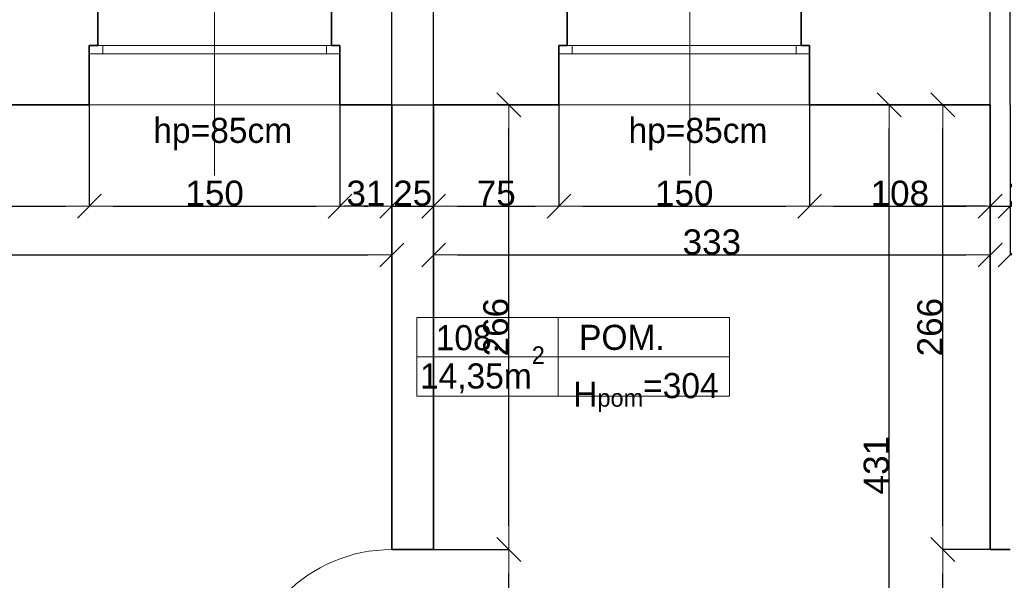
# Model space of a CAD drawing. Header units: metres. Extents: x 7506757 to 756746378, y 5735207 to 582114514.
# Tile 68 of 256: x 7538377 to 7544268, y 5868355 to 5871708. Entities that reach past the tile are written whole.
import ezdxf

# ---------------------------------------------------------------- set-up
doc = ezdxf.new("R2010")
doc.units = ezdxf.units.M
doc.header["$MEASUREMENT"] = 0
doc.header["$PDMODE"] = 2
doc.layers.get('0').update_dxf_attribs({"color": 250, "linetype": 'CONTINUOUS', "lineweight": 100, "plot": 0})
doc.layers.get('Defpoints').update_dxf_attribs({"linetype": 'CONTINUOUS'})
for name, color, linetype, lineweight in [('2D - Ogolne46', 7, 'CONTINUOUS', 18), ('M_OCIANA6', 5, 'CONTINUOUS', 35), ('M_OPISY141', 7, 'CONTINUOUS', 0), ('m_umeblowanie1', 7, 'CONTINUOUS', 13), ('opis1', 7, 'CONTINUOUS', 13)]:
    doc.layers.add(name, color=color, linetype=linetype, lineweight=lineweight)
doc.layers.add('PWYMIAR', color=7, linetype='CONTINUOUS')
doc.styles.add('GENERATED_STYLE_1', font='arial.ttf')
doc.styles.add('GENERATED_STYLE_2', font='txt')
doc.dimstyles.new('GENERATED_STYLE__1', dxfattribs={"dimtxt": 150, "dimasz": 142.5, "dimexe": 0.18, "dimexo": 0, "dimgap": 0.09, "dimtad": 1, "dimdec": 0, "dimlfac": 0.1, "dimzin": 0, "dimdsep": 46, "dimtxsty": 'GENERATED_STYLE_1', "dimblk": 'ARROWHEAD_6', "dimblk1": 'ARROWHEAD_6', "dimblk2": 'ARROWHEAD_6', "dimcen": 0.09, "dimclrd": 251, "dimclre": 251, "dimclrt": 7, "dimazin": 0, "dimtfac": 1, "dimtdec": 4, "dimtmove": 0, "dimatfit": 3, "dimfxl": 0, "dimtolj": 1, "dimtzin": 0, "dimarcsym": 0})
doc.dimstyles.new('GENERATED_STYLE__2', dxfattribs={"dimtxt": 150, "dimasz": 142.5, "dimexe": 0.18, "dimexo": 0, "dimgap": 0.09, "dimtad": 1, "dimtih": 1, "dimtoh": 1, "dimdec": 0, "dimlfac": 0.1, "dimzin": 0, "dimdsep": 46, "dimtxsty": 'GENERATED_STYLE_1', "dimblk": 'ARROWHEAD_6', "dimblk1": 'ARROWHEAD_6', "dimblk2": 'ARROWHEAD_6', "dimcen": 0.09, "dimclrd": 251, "dimclre": 251, "dimclrt": 7, "dimazin": 0, "dimtfac": 1, "dimtdec": 4, "dimtmove": 0, "dimatfit": 3, "dimfxl": 0, "dimtolj": 1, "dimtzin": 0, "dimarcsym": 0})
doc.dimstyles.new('GENERATED_STYLE__4', dxfattribs={"dimtxt": 150, "dimasz": 142.5, "dimexe": 0.18, "dimexo": 0, "dimgap": 0.09, "dimtad": 1, "dimtih": 1, "dimtoh": 1, "dimdec": 0, "dimlfac": 0.1, "dimzin": 0, "dimdsep": 46, "dimtxsty": 'GENERATED_STYLE_1', "dimblk": 'ARROWHEAD_6', "dimblk1": 'ARROWHEAD_6', "dimblk2": 'ARROWHEAD_6', "dimcen": 0.09, "dimclrd": 251, "dimclre": 251, "dimclrt": 7, "dimazin": 0, "dimtfac": 1, "dimtdec": 4, "dimtmove": 2, "dimatfit": 3, "dimfxl": 0, "dimtolj": 1, "dimtzin": 0, "dimarcsym": 0})

# ---------------------------------------------------------------- blocks, each defined once
blk = doc.blocks.new('ARROWHEAD_6')
at = {"color": 0, "linetype": 'Continuous', "lineweight": 0}
for p, q in [((-0.5, -0.5), (0.5, 0.5)), ((0, 0), (-1, 0))]:
    blk.add_line(p, q, dxfattribs=at)
blk = doc.blocks.new('*D4684')
at = {"layer": 'Defpoints', "color": 0, "linetype": 'Continuous', "transparency": 16777216}
for p in [(7537373.4, 5871199.1), (7538793.4, 5871199.1), (7538793.4, 5870592.5)]:
    blk.add_point(p, dxfattribs=at)
at = {"layer": 'PWYMIAR', "color": 251, "linetype": 'Continuous', "lineweight": -2, "transparency": 16777216}
for p, q in [((7537373.4, 5871199.1), (7537373.4, 5870592.3)), ((7538793.4, 5871199.1), (7538793.4, 5870592.3)), ((7537515.9, 5870592.5), (7538650.9, 5870592.5))]:
    blk.add_line(p, q, dxfattribs=at)
at = {"layer": 'PWYMIAR', "color": 251, "linetype": 'Continuous', "lineweight": -2, "transparency": 16777216, "xscale": 142.5, "yscale": 142.5, "zscale": 142.5, "rotation": 180}
blk.add_blockref('ARROWHEAD_6', (7537373.4, 5870592.5), dxfattribs=at)
at = {"layer": 'PWYMIAR', "color": 251, "linetype": 'Continuous', "lineweight": -2, "transparency": 16777216, "xscale": 142.5, "yscale": 142.5, "zscale": 142.5}
blk.add_blockref('ARROWHEAD_6', (7538793.4, 5870592.5), dxfattribs=at)
at = {"layer": 'PWYMIAR', "color": 7, "linetype": 'Continuous', "lineweight": 13, "transparency": 16777216, "insert": (7538083.4, 5870667.9), "char_height": 150, "attachment_point": 5, "style": 'GENERATED_STYLE_1'}
blk.add_mtext('\\A1;142', dxfattribs=at)
blk = doc.blocks.new('*D4685')
at = {"layer": 'Defpoints', "color": 0, "linetype": 'Continuous', "transparency": 16777216}
for p in [(7538793.4, 5871199.1), (7540293.4, 5871199.1), (7540293.4, 5870592.5)]:
    blk.add_point(p, dxfattribs=at)
at = {"layer": 'PWYMIAR', "color": 251, "linetype": 'Continuous', "lineweight": -2, "transparency": 16777216}
for p, q in [((7538793.4, 5871199.1), (7538793.4, 5870592.3)), ((7540293.4, 5871199.1), (7540293.4, 5870592.3)), ((7538935.9, 5870592.5), (7540150.9, 5870592.5))]:
    blk.add_line(p, q, dxfattribs=at)
at = {"layer": 'PWYMIAR', "color": 251, "linetype": 'Continuous', "lineweight": -2, "transparency": 16777216, "xscale": 142.5, "yscale": 142.5, "zscale": 142.5, "rotation": 180}
blk.add_blockref('ARROWHEAD_6', (7538793.4, 5870592.5), dxfattribs=at)
at = {"layer": 'PWYMIAR', "color": 251, "linetype": 'Continuous', "lineweight": -2, "transparency": 16777216, "xscale": 142.5, "yscale": 142.5, "zscale": 142.5}
blk.add_blockref('ARROWHEAD_6', (7540293.4, 5870592.5), dxfattribs=at)
at = {"layer": 'PWYMIAR', "color": 7, "linetype": 'Continuous', "lineweight": 13, "transparency": 16777216, "insert": (7539543.4, 5870669.2), "char_height": 150, "attachment_point": 5, "style": 'GENERATED_STYLE_1'}
blk.add_mtext('\\A1;150', dxfattribs=at)
blk = doc.blocks.new('*D4686')
at = {"layer": 'Defpoints', "color": 0, "linetype": 'Continuous', "transparency": 16777216}
for p in [(7540293.4, 5871199.1), (7540603.4, 5871199.1), (7540603.4, 5870592.5)]:
    blk.add_point(p, dxfattribs=at)
at = {"layer": 'PWYMIAR', "color": 251, "linetype": 'Continuous', "lineweight": -2, "transparency": 16777216}
for p, q in [((7540293.4, 5871199.1), (7540293.4, 5870592.3)), ((7540603.4, 5871199.1), (7540603.4, 5870592.3)), ((7540435.9, 5870592.5), (7540460.9, 5870592.5))]:
    blk.add_line(p, q, dxfattribs=at)
at = {"layer": 'PWYMIAR', "color": 251, "linetype": 'Continuous', "lineweight": -2, "transparency": 16777216, "xscale": 142.5, "yscale": 142.5, "zscale": 142.5, "rotation": 180}
blk.add_blockref('ARROWHEAD_6', (7540293.4, 5870592.5), dxfattribs=at)
at = {"layer": 'PWYMIAR', "color": 251, "linetype": 'Continuous', "lineweight": -2, "transparency": 16777216, "xscale": 142.5, "yscale": 142.5, "zscale": 142.5}
blk.add_blockref('ARROWHEAD_6', (7540603.4, 5870592.5), dxfattribs=at)
at = {"layer": 'PWYMIAR', "color": 7, "linetype": 'Continuous', "lineweight": 13, "transparency": 16777216, "insert": (7540448.4, 5870669.2), "char_height": 150, "attachment_point": 5, "style": 'GENERATED_STYLE_1'}
blk.add_mtext('\\A1;31', dxfattribs=at)
blk = doc.blocks.new('*D4687')
at = {"layer": 'Defpoints', "color": 0, "linetype": 'Continuous', "transparency": 16777216}
for p in [(7540603.4, 5871199.1), (7540853.4, 5871199.1), (7540853.4, 5870592.5)]:
    blk.add_point(p, dxfattribs=at)
at = {"layer": 'PWYMIAR', "color": 251, "linetype": 'Continuous', "lineweight": -2, "transparency": 16777216}
for p, q in [((7540603.4, 5871199.1), (7540603.4, 5870592.3)), ((7540853.4, 5871199.1), (7540853.4, 5870592.3)), ((7540460.9, 5870592.5), (7540318.4, 5870592.5)), ((7540603.4, 5870592.5), (7540853.4, 5870592.5)), ((7540995.9, 5870592.5), (7541138.4, 5870592.5))]:
    blk.add_line(p, q, dxfattribs=at)
at = {"layer": 'PWYMIAR', "color": 251, "linetype": 'Continuous', "lineweight": -2, "transparency": 16777216, "xscale": 142.5, "yscale": 142.5, "zscale": 142.5}
blk.add_blockref('ARROWHEAD_6', (7540603.4, 5870592.5), dxfattribs=at)
at = {"layer": 'PWYMIAR', "color": 251, "linetype": 'Continuous', "lineweight": -2, "transparency": 16777216, "xscale": 142.5, "yscale": 142.5, "zscale": 142.5, "rotation": 180}
blk.add_blockref('ARROWHEAD_6', (7540853.4, 5870592.5), dxfattribs=at)
at = {"layer": 'PWYMIAR', "color": 7, "linetype": 'Continuous', "lineweight": 13, "transparency": 16777216, "insert": (7540728.4, 5870669.2), "char_height": 150, "attachment_point": 5, "style": 'GENERATED_STYLE_1'}
blk.add_mtext('\\A1;25', dxfattribs=at)
blk = doc.blocks.new('*D4688')
at = {"layer": 'Defpoints', "color": 0, "linetype": 'Continuous', "transparency": 16777216}
for p in [(7540853.4, 5871199.1), (7541603.4, 5871199.1), (7541603.4, 5870592.5)]:
    blk.add_point(p, dxfattribs=at)
at = {"layer": 'PWYMIAR', "color": 251, "linetype": 'Continuous', "lineweight": -2, "transparency": 16777216}
for p, q in [((7540853.4, 5871199.1), (7540853.4, 5870592.3)), ((7541603.4, 5871199.1), (7541603.4, 5870592.3)), ((7540995.9, 5870592.5), (7541460.9, 5870592.5))]:
    blk.add_line(p, q, dxfattribs=at)
at = {"layer": 'PWYMIAR', "color": 251, "linetype": 'Continuous', "lineweight": -2, "transparency": 16777216, "xscale": 142.5, "yscale": 142.5, "zscale": 142.5, "rotation": 180}
blk.add_blockref('ARROWHEAD_6', (7540853.4, 5870592.5), dxfattribs=at)
at = {"layer": 'PWYMIAR', "color": 251, "linetype": 'Continuous', "lineweight": -2, "transparency": 16777216, "xscale": 142.5, "yscale": 142.5, "zscale": 142.5}
blk.add_blockref('ARROWHEAD_6', (7541603.4, 5870592.5), dxfattribs=at)
at = {"layer": 'PWYMIAR', "color": 7, "linetype": 'Continuous', "lineweight": 13, "transparency": 16777216, "insert": (7541228.4, 5870668.9), "char_height": 150, "attachment_point": 5, "style": 'GENERATED_STYLE_1'}
blk.add_mtext('\\A1;75', dxfattribs=at)
blk = doc.blocks.new('*D4689')
at = {"layer": 'Defpoints', "color": 0, "linetype": 'Continuous', "transparency": 16777216}
for p in [(7541603.4, 5871199.1), (7543103.4, 5871199.1), (7543103.4, 5870592.5)]:
    blk.add_point(p, dxfattribs=at)
at = {"layer": 'PWYMIAR', "color": 251, "linetype": 'Continuous', "lineweight": -2, "transparency": 16777216}
for p, q in [((7541603.4, 5871199.1), (7541603.4, 5870592.3)), ((7543103.4, 5871199.1), (7543103.4, 5870592.3)), ((7541745.9, 5870592.5), (7542960.9, 5870592.5))]:
    blk.add_line(p, q, dxfattribs=at)
at = {"layer": 'PWYMIAR', "color": 251, "linetype": 'Continuous', "lineweight": -2, "transparency": 16777216, "xscale": 142.5, "yscale": 142.5, "zscale": 142.5, "rotation": 180}
blk.add_blockref('ARROWHEAD_6', (7541603.4, 5870592.5), dxfattribs=at)
at = {"layer": 'PWYMIAR', "color": 251, "linetype": 'Continuous', "lineweight": -2, "transparency": 16777216, "xscale": 142.5, "yscale": 142.5, "zscale": 142.5}
blk.add_blockref('ARROWHEAD_6', (7543103.4, 5870592.5), dxfattribs=at)
at = {"layer": 'PWYMIAR', "color": 7, "linetype": 'Continuous', "lineweight": 13, "transparency": 16777216, "insert": (7542353.4, 5870669.2), "char_height": 150, "attachment_point": 5, "style": 'GENERATED_STYLE_1'}
blk.add_mtext('\\A1;150', dxfattribs=at)
blk = doc.blocks.new('*D4690')
at = {"layer": 'Defpoints', "color": 0, "linetype": 'Continuous', "transparency": 16777216}
for p in [(7543103.4, 5871199.1), (7544183.4, 5871199.1), (7544183.4, 5870592.5)]:
    blk.add_point(p, dxfattribs=at)
at = {"layer": 'PWYMIAR', "color": 251, "linetype": 'Continuous', "lineweight": -2, "transparency": 16777216}
for p, q in [((7543103.4, 5871199.1), (7543103.4, 5870592.3)), ((7544183.4, 5871199.1), (7544183.4, 5870592.3)), ((7543245.9, 5870592.5), (7544040.9, 5870592.5))]:
    blk.add_line(p, q, dxfattribs=at)
at = {"layer": 'PWYMIAR', "color": 251, "linetype": 'Continuous', "lineweight": -2, "transparency": 16777216, "xscale": 142.5, "yscale": 142.5, "zscale": 142.5, "rotation": 180}
blk.add_blockref('ARROWHEAD_6', (7543103.4, 5870592.5), dxfattribs=at)
at = {"layer": 'PWYMIAR', "color": 251, "linetype": 'Continuous', "lineweight": -2, "transparency": 16777216, "xscale": 142.5, "yscale": 142.5, "zscale": 142.5}
blk.add_blockref('ARROWHEAD_6', (7544183.4, 5870592.5), dxfattribs=at)
at = {"layer": 'PWYMIAR', "color": 7, "linetype": 'Continuous', "lineweight": 13, "transparency": 16777216, "insert": (7543643.4, 5870669.2), "char_height": 150, "attachment_point": 5, "style": 'GENERATED_STYLE_1'}
blk.add_mtext('\\A1;108', dxfattribs=at)
blk = doc.blocks.new('*D4691')
at = {"layer": 'Defpoints', "color": 0, "linetype": 'Continuous', "transparency": 16777216}
for p in [(7544183.4, 5871199.1), (7544303.4, 5871199.1), (7544303.4, 5870592.5)]:
    blk.add_point(p, dxfattribs=at)
at = {"layer": 'PWYMIAR', "color": 251, "linetype": 'Continuous', "lineweight": -2, "transparency": 16777216}
for p, q in [((7544183.4, 5871199.1), (7544183.4, 5870592.3)), ((7544303.4, 5871199.1), (7544303.4, 5870592.3)), ((7544040.9, 5870592.5), (7543898.4, 5870592.5)), ((7544183.4, 5870592.5), (7544303.4, 5870592.5)), ((7544445.9, 5870592.5), (7544787.8, 5870592.5))]:
    blk.add_line(p, q, dxfattribs=at)
at = {"layer": 'PWYMIAR', "color": 251, "linetype": 'Continuous', "lineweight": -2, "transparency": 16777216, "xscale": 142.5, "yscale": 142.5, "zscale": 142.5}
blk.add_blockref('ARROWHEAD_6', (7544183.4, 5870592.5), dxfattribs=at)
at = {"layer": 'PWYMIAR', "color": 251, "linetype": 'Continuous', "lineweight": -2, "transparency": 16777216, "xscale": 142.5, "yscale": 142.5, "zscale": 142.5, "rotation": 180}
blk.add_blockref('ARROWHEAD_6', (7544303.4, 5870592.5), dxfattribs=at)
at = {"layer": 'PWYMIAR', "color": 7, "linetype": 'Continuous', "lineweight": 13, "transparency": 16777216, "insert": (7544688.1, 5870667.9), "char_height": 150, "attachment_point": 5, "style": 'GENERATED_STYLE_1'}
blk.add_mtext('\\A1;12', dxfattribs=at)
blk = doc.blocks.new('*D4692')
at = {"layer": 'Defpoints', "color": 0, "linetype": 'Continuous', "transparency": 16777216}
for p in [(7544303.4, 5871199.1), (7544513.4, 5871199.1), (7544513.4, 5870592.5)]:
    blk.add_point(p, dxfattribs=at)
at = {"layer": 'PWYMIAR', "color": 251, "linetype": 'Continuous', "lineweight": -2, "transparency": 16777216}
for p, q in [((7544303.4, 5871199.1), (7544303.4, 5870592.3)), ((7544513.4, 5871199.1), (7544513.4, 5870592.3)), ((7544160.9, 5870592.5), (7544018.4, 5870592.5)), ((7544303.4, 5870592.5), (7544513.4, 5870592.5)), ((7544655.9, 5870592.5), (7544798.4, 5870592.5))]:
    blk.add_line(p, q, dxfattribs=at)
at = {"layer": 'PWYMIAR', "color": 251, "linetype": 'Continuous', "lineweight": -2, "transparency": 16777216, "xscale": 142.5, "yscale": 142.5, "zscale": 142.5}
blk.add_blockref('ARROWHEAD_6', (7544303.4, 5870592.5), dxfattribs=at)
at = {"layer": 'PWYMIAR', "color": 251, "linetype": 'Continuous', "lineweight": -2, "transparency": 16777216, "xscale": 142.5, "yscale": 142.5, "zscale": 142.5, "rotation": 180}
blk.add_blockref('ARROWHEAD_6', (7544513.4, 5870592.5), dxfattribs=at)
at = {"layer": 'PWYMIAR', "color": 7, "linetype": 'Continuous', "lineweight": 13, "transparency": 16777216, "insert": (7544408.4, 5870667.9), "char_height": 150, "attachment_point": 5, "style": 'GENERATED_STYLE_1'}
blk.add_mtext('\\A1;21', dxfattribs=at)
blk = doc.blocks.new('*D4697')
at = {"layer": 'Defpoints', "color": 0, "linetype": 'Continuous', "transparency": 16777216}
for p in [(7535223.4, 5871199.1), (7540603.4, 5871199.1), (7540603.4, 5870301)]:
    blk.add_point(p, dxfattribs=at)
at = {"layer": 'PWYMIAR', "color": 251, "linetype": 'Continuous', "lineweight": -2, "transparency": 16777216}
for p, q in [((7535223.4, 5871199.1), (7535223.4, 5870300.8)), ((7540603.4, 5871199.1), (7540603.4, 5870300.8)), ((7535365.9, 5870301), (7540460.9, 5870301))]:
    blk.add_line(p, q, dxfattribs=at)
at = {"layer": 'PWYMIAR', "color": 251, "linetype": 'Continuous', "lineweight": -2, "transparency": 16777216, "xscale": 142.5, "yscale": 142.5, "zscale": 142.5, "rotation": 180}
blk.add_blockref('ARROWHEAD_6', (7535223.4, 5870301), dxfattribs=at)
at = {"layer": 'PWYMIAR', "color": 251, "linetype": 'Continuous', "lineweight": -2, "transparency": 16777216, "xscale": 142.5, "yscale": 142.5, "zscale": 142.5}
blk.add_blockref('ARROWHEAD_6', (7540603.4, 5870301), dxfattribs=at)
at = {"layer": 'PWYMIAR', "color": 7, "linetype": 'Continuous', "lineweight": 13, "transparency": 16777216, "insert": (7537913.4, 5870377.7), "char_height": 150, "attachment_point": 5, "style": 'GENERATED_STYLE_1'}
blk.add_mtext('\\A1;538', dxfattribs=at)
blk = doc.blocks.new('*D4698')
at = {"layer": 'Defpoints', "color": 0, "linetype": 'Continuous', "transparency": 16777216}
for p in [(7540853.4, 5871199.1), (7544183.4, 5871199.1), (7544183.4, 5870301)]:
    blk.add_point(p, dxfattribs=at)
at = {"layer": 'PWYMIAR', "color": 251, "linetype": 'Continuous', "lineweight": -2, "transparency": 16777216}
for p, q in [((7540853.4, 5871199.1), (7540853.4, 5870300.8)), ((7544183.4, 5871199.1), (7544183.4, 5870300.8)), ((7540995.9, 5870301), (7544040.9, 5870301))]:
    blk.add_line(p, q, dxfattribs=at)
at = {"layer": 'PWYMIAR', "color": 251, "linetype": 'Continuous', "lineweight": -2, "transparency": 16777216, "xscale": 142.5, "yscale": 142.5, "zscale": 142.5, "rotation": 180}
blk.add_blockref('ARROWHEAD_6', (7540853.4, 5870301), dxfattribs=at)
at = {"layer": 'PWYMIAR', "color": 251, "linetype": 'Continuous', "lineweight": -2, "transparency": 16777216, "xscale": 142.5, "yscale": 142.5, "zscale": 142.5}
blk.add_blockref('ARROWHEAD_6', (7544183.4, 5870301), dxfattribs=at)
at = {"layer": 'PWYMIAR', "color": 7, "linetype": 'Continuous', "lineweight": 13, "transparency": 16777216, "insert": (7542518.4, 5870377.7), "char_height": 150, "attachment_point": 5, "style": 'GENERATED_STYLE_1'}
blk.add_mtext('\\A1;333', dxfattribs=at)
blk = doc.blocks.new('*D4699')
at = {"layer": 'Defpoints', "color": 0, "linetype": 'Continuous', "transparency": 16777216}
for p in [(7544303.4, 5871199.1), (7549663.4, 5871199.1), (7549663.4, 5870301)]:
    blk.add_point(p, dxfattribs=at)
at = {"layer": 'PWYMIAR', "color": 251, "linetype": 'Continuous', "lineweight": -2, "transparency": 16777216}
for p, q in [((7544303.4, 5871199.1), (7544303.4, 5870300.8)), ((7549663.4, 5871199.1), (7549663.4, 5870300.8)), ((7544445.9, 5870301), (7549520.9, 5870301))]:
    blk.add_line(p, q, dxfattribs=at)
at = {"layer": 'PWYMIAR', "color": 251, "linetype": 'Continuous', "lineweight": -2, "transparency": 16777216, "xscale": 142.5, "yscale": 142.5, "zscale": 142.5, "rotation": 180}
blk.add_blockref('ARROWHEAD_6', (7544303.4, 5870301), dxfattribs=at)
at = {"layer": 'PWYMIAR', "color": 251, "linetype": 'Continuous', "lineweight": -2, "transparency": 16777216, "xscale": 142.5, "yscale": 142.5, "zscale": 142.5}
blk.add_blockref('ARROWHEAD_6', (7549663.4, 5870301), dxfattribs=at)
at = {"layer": 'PWYMIAR', "color": 7, "linetype": 'Continuous', "lineweight": 13, "transparency": 16777216, "insert": (7546983.4, 5870377.7), "char_height": 150, "attachment_point": 5, "style": 'GENERATED_STYLE_1'}
blk.add_mtext('\\A1;536', dxfattribs=at)
blk = doc.blocks.new('*D4701')
at = {"layer": 'Defpoints', "color": 0, "linetype": 'Continuous', "transparency": 16777216}
for p in [(7540603.4, 5868539.1), (7541303.3, 5868539.1), (7540603.4, 5867639.1)]:
    blk.add_point(p, dxfattribs=at)
at = {"layer": 'PWYMIAR', "color": 251, "linetype": 'Continuous', "lineweight": -2, "transparency": 16777216}
for p, q in [((7540603.4, 5868539.1), (7541303.5, 5868539.1)), ((7541303.3, 5867781.6), (7541303.3, 5868396.6)), ((7540603.4, 5867639.1), (7541303.5, 5867639.1))]:
    blk.add_line(p, q, dxfattribs=at)
at = {"layer": 'PWYMIAR', "color": 251, "linetype": 'Continuous', "lineweight": -2, "transparency": 16777216, "xscale": 142.5, "yscale": 142.5, "zscale": 142.5}
for p, rotation in [((7541303.3, 5868539.1), 90), ((7541303.3, 5867639.1), 270)]:
    blk.add_blockref('ARROWHEAD_6', p, dxfattribs=dict(at, rotation=rotation))
at = {"layer": 'PWYMIAR', "color": 7, "linetype": 'Continuous', "lineweight": 13, "transparency": 16777216, "insert": (7541226.6, 5868089.1), "char_height": 150, "attachment_point": 5, "rotation": 90, "style": 'GENERATED_STYLE_1'}
blk.add_mtext('\\A1;90', dxfattribs=at)
blk = doc.blocks.new('*D4702')
at = {"layer": 'Defpoints', "color": 0, "linetype": 'Continuous', "transparency": 16777216}
for p in [(7540603.4, 5871199.1), (7541303.3, 5871199.1), (7540603.4, 5868539.1)]:
    blk.add_point(p, dxfattribs=at)
at = {"layer": 'PWYMIAR', "color": 251, "linetype": 'Continuous', "lineweight": -2, "transparency": 16777216}
for p, q in [((7540603.4, 5871199.1), (7541303.5, 5871199.1)), ((7541303.3, 5868681.6), (7541303.3, 5871056.6)), ((7540603.4, 5868539.1), (7541303.5, 5868539.1))]:
    blk.add_line(p, q, dxfattribs=at)
at = {"layer": 'PWYMIAR', "color": 251, "linetype": 'Continuous', "lineweight": -2, "transparency": 16777216, "xscale": 142.5, "yscale": 142.5, "zscale": 142.5}
for p, rotation in [((7541303.3, 5871199.1), 90), ((7541303.3, 5868539.1), 270)]:
    blk.add_blockref('ARROWHEAD_6', p, dxfattribs=dict(at, rotation=rotation))
at = {"layer": 'PWYMIAR', "color": 7, "linetype": 'Continuous', "lineweight": 13, "transparency": 16777216, "insert": (7541226.6, 5869869.1), "char_height": 150, "attachment_point": 5, "rotation": 90, "style": 'GENERATED_STYLE_1'}
blk.add_mtext('\\A1;266', dxfattribs=at)
blk = doc.blocks.new('*D4704')
at = {"layer": 'Defpoints', "color": 0, "linetype": 'Continuous', "transparency": 16777216}
for p in [(7543900.7, 5868539.1), (7544183.4, 5868539.1), (7544183.4, 5867639.1)]:
    blk.add_point(p, dxfattribs=at)
at = {"layer": 'PWYMIAR', "color": 251, "linetype": 'Continuous', "lineweight": -2, "transparency": 16777216}
for p, q in [((7544183.4, 5868539.1), (7543900.5, 5868539.1)), ((7543900.7, 5867781.6), (7543900.7, 5868396.6)), ((7544183.4, 5867639.1), (7543900.5, 5867639.1))]:
    blk.add_line(p, q, dxfattribs=at)
at = {"layer": 'PWYMIAR', "color": 251, "linetype": 'Continuous', "lineweight": -2, "transparency": 16777216, "xscale": 142.5, "yscale": 142.5, "zscale": 142.5}
for p, rotation in [((7543900.7, 5868539.1), 90), ((7543900.7, 5867639.1), 270)]:
    blk.add_blockref('ARROWHEAD_6', p, dxfattribs=dict(at, rotation=rotation))
at = {"layer": 'PWYMIAR', "color": 7, "linetype": 'Continuous', "lineweight": 13, "transparency": 16777216, "insert": (7543824, 5868089.1), "char_height": 150, "attachment_point": 5, "rotation": 90, "style": 'GENERATED_STYLE_1'}
blk.add_mtext('\\A1;90', dxfattribs=at)
blk = doc.blocks.new('*D4705')
at = {"layer": 'Defpoints', "color": 0, "linetype": 'Continuous', "transparency": 16777216}
for p in [(7543900.7, 5871199.1), (7544183.4, 5871199.1), (7544183.4, 5868539.1)]:
    blk.add_point(p, dxfattribs=at)
at = {"layer": 'PWYMIAR', "color": 251, "linetype": 'Continuous', "lineweight": -2, "transparency": 16777216}
for p, q in [((7544183.4, 5871199.1), (7543900.5, 5871199.1)), ((7543900.7, 5868681.6), (7543900.7, 5871056.6)), ((7544183.4, 5868539.1), (7543900.5, 5868539.1))]:
    blk.add_line(p, q, dxfattribs=at)
at = {"layer": 'PWYMIAR', "color": 251, "linetype": 'Continuous', "lineweight": -2, "transparency": 16777216, "xscale": 142.5, "yscale": 142.5, "zscale": 142.5}
for p, rotation in [((7543900.7, 5871199.1), 90), ((7543900.7, 5868539.1), 270)]:
    blk.add_blockref('ARROWHEAD_6', p, dxfattribs=dict(at, rotation=rotation))
at = {"layer": 'PWYMIAR', "color": 7, "linetype": 'Continuous', "lineweight": 13, "transparency": 16777216, "insert": (7543824, 5869869.1), "char_height": 150, "attachment_point": 5, "rotation": 90, "style": 'GENERATED_STYLE_1'}
blk.add_mtext('\\A1;266', dxfattribs=at)
blk = doc.blocks.new('*D4706')
at = {"layer": 'Defpoints', "color": 0, "linetype": 'Continuous', "transparency": 16777216}
for p in [(7543579.5, 5871199.1), (7544183.4, 5871199.1), (7544183.4, 5866889.1)]:
    blk.add_point(p, dxfattribs=at)
at = {"layer": 'PWYMIAR', "color": 251, "linetype": 'Continuous', "lineweight": -2, "transparency": 16777216}
for p, q in [((7544183.4, 5871199.1), (7543579.4, 5871199.1)), ((7543579.5, 5867031.6), (7543579.5, 5871056.6)), ((7544183.4, 5866889.1), (7543579.4, 5866889.1))]:
    blk.add_line(p, q, dxfattribs=at)
at = {"layer": 'PWYMIAR', "color": 251, "linetype": 'Continuous', "lineweight": -2, "transparency": 16777216, "xscale": 142.5, "yscale": 142.5, "zscale": 142.5}
for p, rotation in [((7543579.5, 5871199.1), 90), ((7543579.5, 5866889.1), 270)]:
    blk.add_blockref('ARROWHEAD_6', p, dxfattribs=dict(at, rotation=rotation))
at = {"layer": 'PWYMIAR', "color": 7, "linetype": 'Continuous', "lineweight": 13, "transparency": 16777216, "insert": (7543502.8, 5869044.1), "char_height": 150, "attachment_point": 5, "rotation": 90, "style": 'GENERATED_STYLE_1'}
blk.add_mtext('\\A1;431', dxfattribs=at)
blk = doc.blocks.new('*D4934')
at = {"layer": 'Defpoints', "color": 0, "linetype": 'Continuous', "transparency": 16777216}
for p in [(7540603.4, 5874925), (7535223.4, 5871199.1), (7540603.4, 5871199.1)]:
    blk.add_point(p, dxfattribs=at)
at = {"layer": 'PWYMIAR', "color": 251, "linetype": 'Continuous', "lineweight": -2, "transparency": 16777216}
for p, q in [((7535223.4, 5871199.1), (7535223.4, 5874925.2)), ((7535365.9, 5874925), (7540460.9, 5874925)), ((7540603.4, 5871199.1), (7540603.4, 5874925.2))]:
    blk.add_line(p, q, dxfattribs=at)
at = {"layer": 'PWYMIAR', "color": 251, "linetype": 'Continuous', "lineweight": -2, "transparency": 16777216, "xscale": 142.5, "yscale": 142.5, "zscale": 142.5, "rotation": 180}
blk.add_blockref('ARROWHEAD_6', (7535223.4, 5874925), dxfattribs=at)
at = {"layer": 'PWYMIAR', "color": 251, "linetype": 'Continuous', "lineweight": -2, "transparency": 16777216, "xscale": 142.5, "yscale": 142.5, "zscale": 142.5}
blk.add_blockref('ARROWHEAD_6', (7540603.4, 5874925), dxfattribs=at)
at = {"layer": 'PWYMIAR', "color": 7, "linetype": 'Continuous', "lineweight": 13, "transparency": 16777216, "insert": (7537913.4, 5875001.7), "char_height": 150, "attachment_point": 5, "style": 'GENERATED_STYLE_1'}
blk.add_mtext('\\A1;538', dxfattribs=at)
blk = doc.blocks.new('*D4935')
at = {"layer": 'Defpoints', "color": 0, "linetype": 'Continuous', "transparency": 16777216}
for p in [(7540853.4, 5874925), (7540603.4, 5871199.1), (7540853.4, 5871199.1)]:
    blk.add_point(p, dxfattribs=at)
at = {"layer": 'PWYMIAR', "color": 251, "linetype": 'Continuous', "lineweight": -2, "transparency": 16777216}
for p, q in [((7540460.9, 5874925), (7540318.4, 5874925)), ((7540603.4, 5871199.1), (7540603.4, 5874925.2)), ((7540603.4, 5874925), (7540853.4, 5874925)), ((7540853.4, 5871199.1), (7540853.4, 5874925.2)), ((7540995.9, 5874925), (7541138.4, 5874925))]:
    blk.add_line(p, q, dxfattribs=at)
at = {"layer": 'PWYMIAR', "color": 251, "linetype": 'Continuous', "lineweight": -2, "transparency": 16777216, "xscale": 142.5, "yscale": 142.5, "zscale": 142.5}
blk.add_blockref('ARROWHEAD_6', (7540603.4, 5874925), dxfattribs=at)
at = {"layer": 'PWYMIAR', "color": 251, "linetype": 'Continuous', "lineweight": -2, "transparency": 16777216, "xscale": 142.5, "yscale": 142.5, "zscale": 142.5, "rotation": 180}
blk.add_blockref('ARROWHEAD_6', (7540853.4, 5874925), dxfattribs=at)
at = {"layer": 'PWYMIAR', "color": 7, "linetype": 'Continuous', "lineweight": 13, "transparency": 16777216, "insert": (7540728.4, 5875001.7), "char_height": 150, "attachment_point": 5, "style": 'GENERATED_STYLE_1'}
blk.add_mtext('\\A1;25', dxfattribs=at)
blk = doc.blocks.new('*D4936')
at = {"layer": 'Defpoints', "color": 0, "linetype": 'Continuous', "transparency": 16777216}
for p in [(7544183.4, 5874925), (7540853.4, 5871199.1), (7544183.4, 5871199.1)]:
    blk.add_point(p, dxfattribs=at)
at = {"layer": 'PWYMIAR', "color": 251, "linetype": 'Continuous', "lineweight": -2, "transparency": 16777216}
for p, q in [((7540853.4, 5871199.1), (7540853.4, 5874925.2)), ((7540995.9, 5874925), (7544040.9, 5874925)), ((7544183.4, 5871199.1), (7544183.4, 5874925.2))]:
    blk.add_line(p, q, dxfattribs=at)
at = {"layer": 'PWYMIAR', "color": 251, "linetype": 'Continuous', "lineweight": -2, "transparency": 16777216, "xscale": 142.5, "yscale": 142.5, "zscale": 142.5, "rotation": 180}
blk.add_blockref('ARROWHEAD_6', (7540853.4, 5874925), dxfattribs=at)
at = {"layer": 'PWYMIAR', "color": 251, "linetype": 'Continuous', "lineweight": -2, "transparency": 16777216, "xscale": 142.5, "yscale": 142.5, "zscale": 142.5}
blk.add_blockref('ARROWHEAD_6', (7544183.4, 5874925), dxfattribs=at)
at = {"layer": 'PWYMIAR', "color": 7, "linetype": 'Continuous', "lineweight": 13, "transparency": 16777216, "insert": (7542518.4, 5875001.7), "char_height": 150, "attachment_point": 5, "style": 'GENERATED_STYLE_1'}
blk.add_mtext('\\A1;333', dxfattribs=at)
blk = doc.blocks.new('*D4937')
at = {"layer": 'Defpoints', "color": 0, "linetype": 'Continuous', "transparency": 16777216}
for p in [(7544303.4, 5874925), (7544183.4, 5871199.1), (7544303.4, 5871199.1)]:
    blk.add_point(p, dxfattribs=at)
at = {"layer": 'PWYMIAR', "color": 251, "linetype": 'Continuous', "lineweight": -2, "transparency": 16777216}
for p, q in [((7544040.9, 5874925), (7543898.4, 5874925)), ((7544183.4, 5871199.1), (7544183.4, 5874925.2)), ((7544183.4, 5874925), (7544303.4, 5874925)), ((7544303.4, 5871199.1), (7544303.4, 5874925.2)), ((7544445.9, 5874925), (7544787.8, 5874925))]:
    blk.add_line(p, q, dxfattribs=at)
at = {"layer": 'PWYMIAR', "color": 251, "linetype": 'Continuous', "lineweight": -2, "transparency": 16777216, "xscale": 142.5, "yscale": 142.5, "zscale": 142.5}
blk.add_blockref('ARROWHEAD_6', (7544183.4, 5874925), dxfattribs=at)
at = {"layer": 'PWYMIAR', "color": 251, "linetype": 'Continuous', "lineweight": -2, "transparency": 16777216, "xscale": 142.5, "yscale": 142.5, "zscale": 142.5, "rotation": 180}
blk.add_blockref('ARROWHEAD_6', (7544303.4, 5874925), dxfattribs=at)
at = {"layer": 'PWYMIAR', "color": 7, "linetype": 'Continuous', "lineweight": 13, "transparency": 16777216, "insert": (7544688.1, 5875000.4), "char_height": 150, "attachment_point": 5, "style": 'GENERATED_STYLE_1'}
blk.add_mtext('\\A1;12', dxfattribs=at)
blk = doc.blocks.new('*D4938')
at = {"layer": 'Defpoints', "color": 0, "linetype": 'Continuous', "transparency": 16777216}
for p in [(7549663.4, 5874925), (7544303.4, 5871199.1), (7549663.4, 5871199.1)]:
    blk.add_point(p, dxfattribs=at)
at = {"layer": 'PWYMIAR', "color": 251, "linetype": 'Continuous', "lineweight": -2, "transparency": 16777216}
for p, q in [((7544303.4, 5871199.1), (7544303.4, 5874925.2)), ((7544445.9, 5874925), (7549520.9, 5874925)), ((7549663.4, 5871199.1), (7549663.4, 5874925.2))]:
    blk.add_line(p, q, dxfattribs=at)
at = {"layer": 'PWYMIAR', "color": 251, "linetype": 'Continuous', "lineweight": -2, "transparency": 16777216, "xscale": 142.5, "yscale": 142.5, "zscale": 142.5, "rotation": 180}
blk.add_blockref('ARROWHEAD_6', (7544303.4, 5874925), dxfattribs=at)
at = {"layer": 'PWYMIAR', "color": 251, "linetype": 'Continuous', "lineweight": -2, "transparency": 16777216, "xscale": 142.5, "yscale": 142.5, "zscale": 142.5}
blk.add_blockref('ARROWHEAD_6', (7549663.4, 5874925), dxfattribs=at)
at = {"layer": 'PWYMIAR', "color": 7, "linetype": 'Continuous', "lineweight": 13, "transparency": 16777216, "insert": (7546983.4, 5875001.7), "char_height": 150, "attachment_point": 5, "style": 'GENERATED_STYLE_1'}
blk.add_mtext('\\A1;536', dxfattribs=at)

msp = doc.modelspace()

# ---------------------------------------------------------------- linework, layer by layer
at = {"layer": 'M_OCIANA6', "linetype": 'Continuous'}
for p, q in [((7538843.4, 5871779.1), (7538843.4, 5871554.1)), ((7540243.4, 5871779.1), (7540243.4, 5871554.1)), ((7541653.4, 5871779.1), (7541653.4, 5871554.1)), ((7543053.4, 5871779.1), (7543053.4, 5871554.1)), ((7538793.4, 5871199.1), (7538793.4, 5871554.1)), ((7538843.4, 5871554.1), (7538793.4, 5871554.1)), ((7540243.4, 5871554.1), (7540293.4, 5871554.1)), ((7540293.4, 5871199.1), (7540293.4, 5871554.1)), ((7541603.4, 5871199.1), (7541603.4, 5871554.1)), ((7541653.4, 5871554.1), (7541603.4, 5871554.1)), ((7543053.4, 5871554.1), (7543103.4, 5871554.1)), ((7543103.4, 5871199.1), (7543103.4, 5871554.1)), ((7540293.4, 5871199.1), (7540293.4, 5871424.1)), ((7543103.4, 5871199.1), (7543103.4, 5871424.1)), ((7537373.4, 5871199.1), (7538793.4, 5871199.1)), ((7540293.4, 5871199.1), (7540603.4, 5871199.1)), ((7540603.4, 5868539.1), (7540603.4, 5871199.1)), ((7540853.4, 5871199.1), (7541603.4, 5871199.1)), ((7540853.4, 5868539.1), (7540853.4, 5871199.1)), ((7543103.4, 5871199.1), (7544183.4, 5871199.1)), ((7544183.4, 5868539.1), (7544183.4, 5871199.1)), ((7540853.4, 5868539.1), (7540603.4, 5868539.1)), ((7544303.4, 5868539.1), (7544183.4, 5868539.1))]:
    msp.add_line(p, q, dxfattribs=at)
at = {"layer": 'M_OPISY141', "linetype": 'Continuous'}
for p, q in [((7539543.4, 5872153), (7539543.4, 5870776.9)), ((7542387.1, 5872153), (7542387.1, 5870776.9)), ((7540753.7, 5869927.5), (7542624.8, 5869927.5)), ((7540753.7, 5869456.4), (7540753.7, 5869927.5)), ((7541598.3, 5869927.5), (7541598.3, 5869456.4)), ((7542624.8, 5869927.5), (7542624.8, 5869456.4)), ((7540753.7, 5869692), (7542624.8, 5869692)), ((7542624.8, 5869456.4), (7540753.7, 5869456.4))]:
    msp.add_line(p, q, dxfattribs=at)
at = {"layer": 'm_umeblowanie1', "linetype": 'Continuous'}
for p, q in [((7540293.4, 5871504.1), (7538793.4, 5871504.1)), ((7540293.4, 5871554.1), (7538843.4, 5871554.1)), ((7538873.4, 5871554.1), (7538873.4, 5871504.1)), ((7540213.4, 5871554.1), (7540213.4, 5871504.1)), ((7543103.4, 5871504.1), (7541603.4, 5871504.1)), ((7543103.4, 5871554.1), (7541653.4, 5871554.1)), ((7541683.4, 5871554.1), (7541683.4, 5871504.1)), ((7543023.4, 5871554.1), (7543023.4, 5871504.1)), ((7538793.4, 5871199.1), (7540293.4, 5871199.1)), ((7543103.4, 5871199.1), (7541603.4, 5871199.1))]:
    msp.add_line(p, q, dxfattribs=at)
msp.add_arc((7540603.4, 5867639.1), 900, 90, 180, dxfattribs=at)

# ---------------------------------------------------------------- texts
at = {"layer": '2D - Ogolne46', "linetype": 'Continuous', "insert": (7540771.9, 5869474.4), "char_height": 150, "attachment_point": 7, "style": 'GENERATED_STYLE_2'}
msp.add_mtext('{14,35m\\A1{\\H0.7x;\\S2^  ;}}', dxfattribs=at)
at = {"layer": 'opis1', "linetype": 'Continuous', "char_height": 150, "style": 'GENERATED_STYLE_2'}
for s, insert, attachment_point in [('{hp=85cm}', (7540007, 5871121), 3), ('{hp=85cm}', (7542850.7, 5871121), 3), ('{108.}', (7540866.2, 5869881.3), 1), ('{POM.}', (7541723.9, 5869883.3), 1), ('{H\\A1{\\H0.7x;\\S ^ pom;}=304}', (7541689.3, 5869645.7), 1)]:
    msp.add_mtext(s, dxfattribs=dict(at, insert=insert, attachment_point=attachment_point))

# ---------------------------------------------------------------- dimensions: what is measured, and where the dimension line sits
at = {"layer": 'PWYMIAR', "color": 251, "linetype": 'Continuous', "lineweight": 13}
for base, p1, p2, dimstyle, picture, middle in [((7540603.4, 5874925), (7535223.4, 5871199.1), (7540603.4, 5871199.1), 'GENERATED_STYLE__2', '*D4934', (7537913.4, 5875001.7)), ((7540853.4, 5874925), (7540603.4, 5871199.1), (7540853.4, 5871199.1), 'GENERATED_STYLE__2', '*D4935', (7540728.4, 5875001.7)), ((7544183.4, 5874925), (7540853.4, 5871199.1), (7544183.4, 5871199.1), 'GENERATED_STYLE__2', '*D4936', (7542518.4, 5875001.7)), ((7544303.4, 5874925), (7544183.4, 5871199.1), (7544303.4, 5871199.1), 'GENERATED_STYLE__2', '*D4937', (7544688.1, 5875000.4)), ((7549663.4, 5874925), (7544303.4, 5871199.1), (7549663.4, 5871199.1), 'GENERATED_STYLE__2', '*D4938', (7546983.4, 5875001.7)), ((7540603.4, 5870301), (7535223.4, 5871199.1), (7540603.4, 5871199.1), 'GENERATED_STYLE__2', '*D4697', (7537913.4, 5870377.7)), ((7538793.4, 5870592.5), (7537373.4, 5871199.1), (7538793.4, 5871199.1), 'GENERATED_STYLE__2', '*D4684', (7538083.4, 5870667.9)), ((7540293.4, 5870592.5), (7538793.4, 5871199.1), (7540293.4, 5871199.1), 'GENERATED_STYLE__2', '*D4685', (7539543.4, 5870669.2)), ((7540603.4, 5870592.5), (7540293.4, 5871199.1), (7540603.4, 5871199.1), 'GENERATED_STYLE__4', '*D4686', (7540448.4, 5870669.2)), ((7540853.4, 5870592.5), (7540603.4, 5871199.1), (7540853.4, 5871199.1), 'GENERATED_STYLE__4', '*D4687', (7540728.4, 5870669.2)), ((7541603.4, 5870592.5), (7540853.4, 5871199.1), (7541603.4, 5871199.1), 'GENERATED_STYLE__2', '*D4688', (7541228.4, 5870668.9)), ((7544183.4, 5870301), (7540853.4, 5871199.1), (7544183.4, 5871199.1), 'GENERATED_STYLE__2', '*D4698', (7542518.4, 5870377.7)), ((7543103.4, 5870592.5), (7541603.4, 5871199.1), (7543103.4, 5871199.1), 'GENERATED_STYLE__2', '*D4689', (7542353.4, 5870669.2)), ((7544183.4, 5870592.5), (7543103.4, 5871199.1), (7544183.4, 5871199.1), 'GENERATED_STYLE__2', '*D4690', (7543643.4, 5870669.2)), ((7544303.4, 5870592.5), (7544183.4, 5871199.1), (7544303.4, 5871199.1), 'GENERATED_STYLE__2', '*D4691', (7544688.1, 5870667.9)), ((7544513.4, 5870592.5), (7544303.4, 5871199.1), (7544513.4, 5871199.1), 'GENERATED_STYLE__2', '*D4692', (7544408.4, 5870667.9)), ((7549663.4, 5870301), (7544303.4, 5871199.1), (7549663.4, 5871199.1), 'GENERATED_STYLE__2', '*D4699', (7546983.4, 5870377.7))]:
    dim = msp.add_linear_dim(base=base, p1=p1, p2=p2, dimstyle=dimstyle, dxfattribs=at)
    dim.commit()
    dim.dimension.update_dxf_attribs({"geometry": picture, "text_midpoint": middle})
for base, p1, p2, picture, middle in [((7541303.3, 5871199.1), (7540603.4, 5868539.1), (7540603.4, 5871199.1), '*D4702', (7541226.6, 5869869.1)), ((7543579.5, 5871199.1), (7544183.4, 5866889.1), (7544183.4, 5871199.1), '*D4706', (7543502.8, 5869044.1)), ((7543900.7, 5871199.1), (7544183.4, 5868539.1), (7544183.4, 5871199.1), '*D4705', (7543824, 5869869.1)), ((7541303.3, 5868539.1), (7540603.4, 5867639.1), (7540603.4, 5868539.1), '*D4701', (7541226.6, 5868089.1)), ((7543900.7, 5868539.1), (7544183.4, 5867639.1), (7544183.4, 5868539.1), '*D4704', (7543824, 5868089.1))]:
    dim = msp.add_linear_dim(base=base, p1=p1, p2=p2, angle=90, dimstyle='GENERATED_STYLE__1', dxfattribs=at)
    dim.commit()
    dim.dimension.update_dxf_attribs({"geometry": picture, "text_midpoint": middle})

doc.saveas('drawing.dxf')
